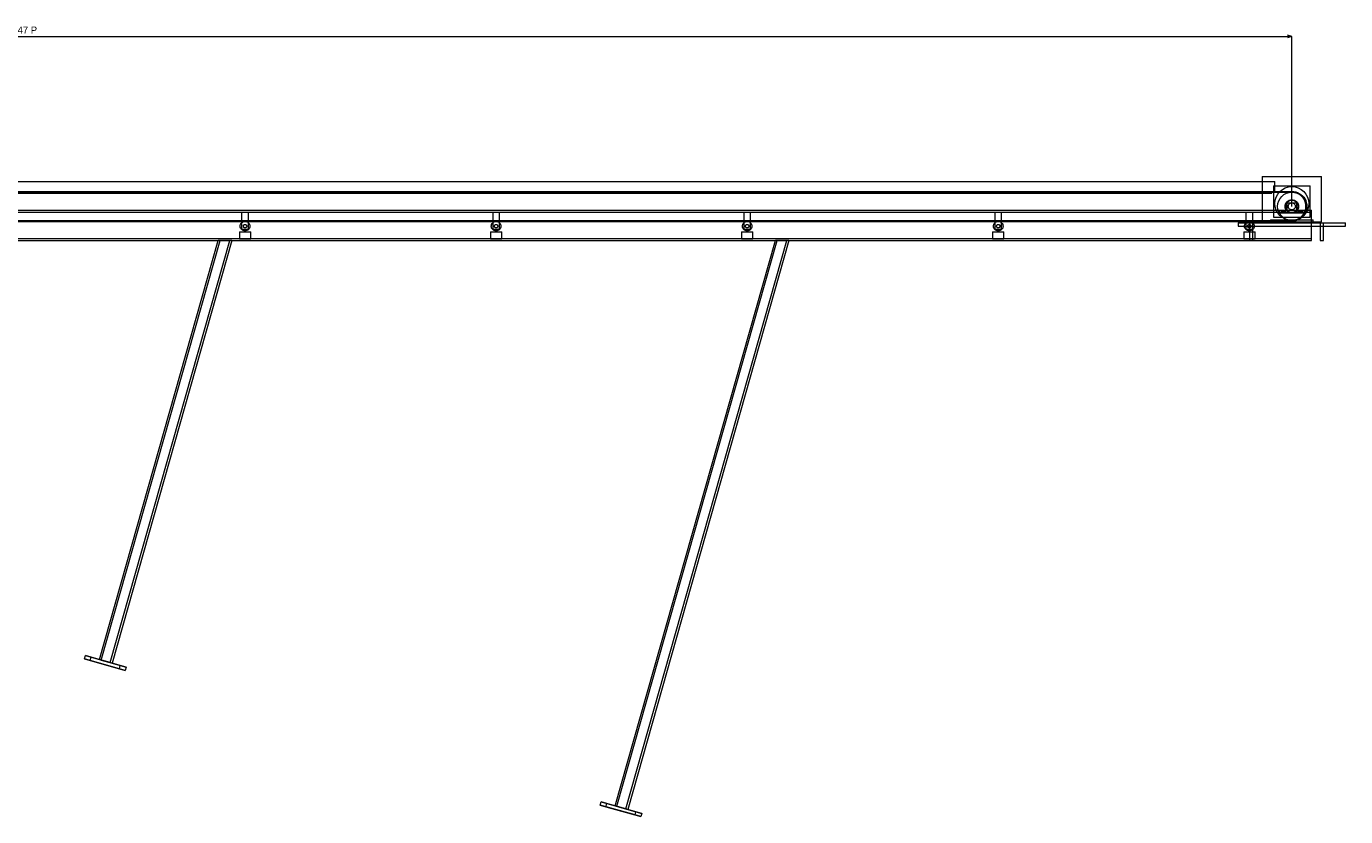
# Model space of a CAD drawing. Header units: millimetres. Extents: x -2233 to 61924, y -68080 to 6847.
# Tile 7 of 256: x 4698 to 9357, y -58155 to -55365. Entities that reach past the tile are written whole.
import ezdxf

# ---------------------------------------------------------------- set-up
doc = ezdxf.new("R2010")
doc.units = ezdxf.units.MM
doc.layers.add('COTAS_P', color=1, linetype='Continuous', lineweight=0)
doc.layers.add('R27_C10_CONJUNTO', color=7, linetype='Continuous', lineweight=0)
doc.dimstyles.new('R19_10', dxfattribs={"dimtxt": 25, "dimasz": 15, "dimexe": 15, "dimexo": 8, "dimgap": 10, "dimtad": 1, "dimtih": 1, "dimtoh": 1, "dimdsep": 46, "dimcen": 0.09, "dimadec": 0, "dimazin": 0, "dimtfac": 1, "dimtdec": 4, "dimtofl": 0, "dimtmove": 0, "dimatfit": 3, "dimfxl": 1, "dimtolj": 1, "dimtzin": 0, "dimarcsym": 0})

# ---------------------------------------------------------------- blocks, each defined once
blk = doc.blocks.new('DIM_R27_65')
at = {"layer": 'COTAS_P'}
for p, q in [((0, -55400), (15, -55395.5)), ((9167.5, -55400), (9152.5, -55395.5)), ((0, -56000), (0, -55400)), ((0, -55400), (9167.5, -55400)), ((0, -55400), (15, -55404.5)), ((9167.5, -55400), (9152.5, -55404.5)), ((9167.5, -56000), (9167.5, -55400))]:
    blk.add_line(p, q, dxfattribs=at)
blk.add_text('9167.47 P', height=25, dxfattribs=at).set_placement((4583.7, -55390))

msp = doc.modelspace()

# ---------------------------------------------------------------- linework, layer by layer
at = {"layer": 'R27_C10_CONJUNTO'}
for p, q in [((9062.47, -55895), (9272.47, -55895)), ((9062.47, -55895), (9062.47, -56055)), ((9272.47, -56055), (9272.47, -55895)), ((0, -55947), (9167.47, -55947)), ((0, -55950), (9167.47, -55950)), ((60, -55912), (9107.47, -55912)), ((60, -55947), (9107.47, -55947)), ((70, -55950), (9097.47, -55950)), ((70, -55953), (9097.47, -55953)), ((9097.47, -55953), (9097.47, -55950)), ((9102.47, -55928), (9232.47, -55928)), ((9102.47, -55928), (9102.47, -56038)), ((9107.47, -55947), (9107.47, -55912)), ((9117.581, -55956.666), (9125.043, -55947.574)), ((9125.043, -55947.574), (9134.135, -55940.112)), ((9134.135, -55940.112), (9144.509, -55934.567)), ((9139.691, -55958.427), (9148.335, -55953.806)), ((9144.509, -55934.567), (9155.764, -55931.153)), ((9148.335, -55953.806), (9157.715, -55950.961)), ((9155.764, -55931.153), (9167.47, -55930)), ((9157.715, -55950.961), (9167.47, -55950)), ((9167.47, -55930), (9179.175, -55931.153)), ((9167.47, -55950), (9167.47, -55947)), ((9167.47, -55947), (9174.388, -55947.453)), ((9167.47, -55950), (9177.224, -55950.961)), ((9173.996, -55950.428), (9167.47, -55950)), ((9173.996, -55950.428), (9174.388, -55947.453)), ((9180.411, -55951.704), (9173.996, -55950.428)), ((9174.388, -55947.453), (9181.187, -55948.806)), ((9177.224, -55950.961), (9186.604, -55953.806)), ((9179.175, -55931.153), (9190.431, -55934.567)), ((9180.411, -55951.704), (9181.187, -55948.806)), ((9186.604, -55953.806), (9180.411, -55951.704)), ((9181.187, -55948.806), (9187.752, -55951.034)), ((9186.604, -55953.806), (9187.752, -55951.034)), ((9186.604, -55953.806), (9195.248, -55958.427)), ((9192.47, -55956.699), (9186.604, -55953.806)), ((9187.752, -55951.034), (9193.97, -55954.101)), ((9190.431, -55934.567), (9200.804, -55940.112)), ((9192.47, -55956.699), (9193.97, -55954.101)), ((9193.97, -55954.101), (9199.734, -55957.952)), ((9200.804, -55940.112), (9209.896, -55947.574)), ((9209.896, -55947.574), (9217.358, -55956.666)), ((9232.47, -56038), (9232.47, -55928)), ((9107.47, -55990), (9108.623, -55978.295)), ((9108.623, -56001.705), (9107.47, -55990)), ((9108.623, -55978.295), (9112.037, -55967.039)), ((9112.037, -56012.961), (9108.623, -56001.705)), ((9112.037, -55967.039), (9117.581, -55956.666)), ((9117.47, -56000), (9118.43, -55990.245)), ((9118.43, -56009.755), (9117.47, -56000)), ((9118.43, -55990.245), (9121.276, -55980.866)), ((9121.276, -55980.866), (9125.896, -55972.221)), ((9125.896, -55972.221), (9132.114, -55964.645)), ((9132.114, -55964.645), (9139.691, -55958.427)), ((9143.47, -56000), (9143.931, -55995.318)), ((9143.931, -56004.682), (9143.47, -56000)), ((9143.931, -55995.318), (9145.297, -55990.816)), ((9145.297, -55990.816), (9147.514, -55986.666)), ((9145.47, -56000), (9145.892, -55995.708)), ((9145.892, -55995.708), (9145.47, -56000)), ((9145.892, -56004.292), (9145.47, -56000)), ((9145.47, -56000), (9145.892, -56004.292)), ((9145.892, -55995.708), (9147.144, -55991.581)), ((9147.144, -55991.581), (9149.177, -55987.777)), ((9147.514, -55986.666), (9150.499, -55983.029)), ((9149.177, -55987.777), (9151.913, -55984.444)), ((9149.47, -55987), (9185.47, -55987)), ((9149.47, -55987), (9149.47, -56013)), ((9150.499, -55983.029), (9154.136, -55980.045)), ((9151.913, -55984.444), (9155.247, -55981.708)), ((9154.136, -55980.045), (9158.285, -55977.827)), ((9154.97, -56000), (9155.21, -55997.561)), ((9155.21, -56002.439), (9154.97, -56000)), ((9155.21, -55997.561), (9155.921, -55995.216)), ((9155.921, -56004.784), (9155.21, -56002.439)), ((9155.247, -55981.708), (9159.051, -55979.675)), ((9155.921, -55995.216), (9157.076, -55993.055)), ((9157.076, -55993.055), (9158.631, -55991.161)), ((9158.285, -55977.827), (9162.787, -55976.461)), ((9158.631, -55991.161), (9160.525, -55989.607)), ((9159.051, -55979.675), (9163.178, -55978.423)), ((9160.525, -55989.607), (9162.686, -55988.452)), ((9162.686, -55988.452), (9165.031, -55987.74)), ((9162.787, -55976.461), (9167.47, -55976)), ((9163.178, -55978.423), (9167.47, -55978)), ((9165.031, -55987.74), (9167.47, -55987.5)), ((9167.47, -55976), (9172.152, -55976.461)), ((9167.47, -55978), (9171.762, -55978.423)), ((9167.47, -55987.5), (9169.908, -55987.74)), ((9169.908, -55987.74), (9172.253, -55988.452)), ((9171.762, -55978.423), (9175.889, -55979.675)), ((9172.152, -55976.461), (9176.654, -55977.827)), ((9172.253, -55988.452), (9174.414, -55989.607)), ((9174.414, -55989.607), (9176.308, -55991.161)), ((9175.889, -55979.675), (9179.692, -55981.708)), ((9176.308, -55991.161), (9177.863, -55993.055)), ((9176.654, -55977.827), (9180.803, -55980.045)), ((9177.863, -55993.055), (9179.018, -55995.216)), ((9179.018, -55995.216), (9179.729, -55997.561)), ((9179.729, -56002.439), (9179.018, -56004.784)), ((9179.692, -55981.708), (9183.026, -55984.444)), ((9179.729, -55997.561), (9179.97, -56000)), ((9179.97, -56000), (9179.729, -56002.439)), ((9180.803, -55980.045), (9184.44, -55983.029)), ((9183.026, -55984.444), (9185.762, -55987.777)), ((9184.44, -55983.029), (9187.425, -55986.666)), ((9185.47, -56013), (9185.47, -55987)), ((9185.762, -55987.777), (9187.795, -55991.581)), ((9187.425, -55986.666), (9189.643, -55990.816)), ((9187.795, -55991.581), (9189.047, -55995.708)), ((9189.047, -55995.708), (9189.47, -56000)), ((9189.47, -56000), (9189.047, -56004.292)), ((9189.643, -55990.816), (9191.009, -55995.318)), ((9191.009, -55995.318), (9191.47, -56000)), ((9191.47, -56000), (9191.009, -56004.682)), ((9197.908, -55960.332), (9192.47, -55956.699)), ((9195.248, -55958.427), (9202.825, -55964.645)), ((9197.908, -55960.332), (9199.734, -55957.952)), ((9202.825, -55964.645), (9197.908, -55960.332)), ((9199.734, -55957.952), (9204.946, -55962.523)), ((9202.825, -55964.645), (9204.946, -55962.523)), ((9202.825, -55964.645), (9209.043, -55972.221)), ((9207.137, -55969.562), (9202.825, -55964.645)), ((9204.946, -55962.523), (9209.517, -55967.736)), ((9207.137, -55969.562), (9209.517, -55967.736)), ((9210.771, -55975), (9207.137, -55969.562)), ((9209.043, -55972.221), (9213.664, -55980.866)), ((9209.517, -55967.736), (9213.369, -55973.5)), ((9210.771, -55975), (9213.369, -55973.5)), ((9213.664, -55980.866), (9210.771, -55975)), ((9213.369, -55973.5), (9216.435, -55979.718)), ((9213.664, -55980.866), (9216.435, -55979.718)), ((9213.664, -55980.866), (9216.509, -55990.245)), ((9215.766, -55987.059), (9213.664, -55980.866)), ((9215.766, -55987.059), (9218.664, -55986.283)), ((9217.042, -55993.474), (9215.766, -55987.059)), ((9216.435, -55979.718), (9218.664, -55986.283)), ((9216.509, -55990.245), (9217.47, -56000)), ((9217.47, -56000), (9216.509, -55990.245)), ((9217.47, -56000), (9216.509, -56009.755)), ((9216.509, -56009.755), (9217.47, -56000)), ((9217.042, -55993.474), (9220.016, -55993.082)), ((9217.47, -56000), (9217.042, -55993.474)), ((9217.042, -56006.526), (9217.47, -56000)), ((9217.358, -55956.666), (9222.902, -55967.039)), ((9217.47, -56000), (9220.47, -56000)), ((9218.664, -55986.283), (9220.016, -55993.082)), ((9220.016, -55993.082), (9220.47, -56000)), ((9220.47, -56000), (9220.016, -56006.918)), ((9222.902, -55967.039), (9226.317, -55978.295)), ((9226.317, -56001.705), (9222.902, -56012.961)), ((9226.317, -55978.295), (9227.47, -55990)), ((9227.47, -55990), (9226.317, -56001.705)), ((-70, -56014), (9237.47, -56014)), ((-70, -56020), (9237.47, -56020)), ((5458.482, -56020), (5482.482, -56020)), ((5458.482, -56020), (5458.482, -56080)), ((5482.482, -56080), (5482.482, -56020)), ((6345.229, -56020), (6369.229, -56020)), ((6345.229, -56020), (6345.229, -56080)), ((6369.229, -56080), (6369.229, -56020)), ((7231.976, -56020), (7255.976, -56020)), ((7231.976, -56020), (7231.976, -56080)), ((7255.976, -56080), (7255.976, -56020)), ((8118.723, -56020), (8142.723, -56020)), ((8118.723, -56020), (8118.723, -56080)), ((8142.723, -56080), (8142.723, -56020)), ((9005.47, -56020), (9029.47, -56020)), ((9005.47, -56020), (9005.47, -56080)), ((9029.47, -56080), (9029.47, -56020)), ((9092.47, -56048), (9242.47, -56048)), ((9092.47, -56048), (9092.47, -56058)), ((9102.47, -56038), (9232.47, -56038)), ((9117.581, -56023.334), (9112.037, -56012.961)), ((9125.043, -56032.426), (9117.581, -56023.334)), ((9121.276, -56019.134), (9118.43, -56009.755)), ((9125.896, -56027.779), (9121.276, -56019.134)), ((9122.47, -56013), (9212.47, -56013)), ((9122.47, -56013), (9122.47, -56023)), ((9122.47, -56023), (9212.47, -56023)), ((9134.135, -56039.888), (9125.043, -56032.426)), ((9132.114, -56035.355), (9125.896, -56027.779)), ((9130.47, -56013.077), (9130.47, -56013)), ((9130.47, -56013), (9144.47, -56013)), ((9130.47, -56013.304), (9130.47, -56013.077)), ((9130.47, -56013.077), (9144.47, -56013.077)), ((9130.47, -56013.674), (9130.47, -56013.304)), ((9130.47, -56013.304), (9144.47, -56013.304)), ((9130.47, -56014.172), (9130.47, -56013.674)), ((9130.47, -56013.674), (9144.47, -56013.674)), ((9130.47, -56014.778), (9130.47, -56014.172)), ((9130.47, -56014.172), (9144.47, -56014.172)), ((9130.47, -56015.469), (9130.47, -56014.778)), ((9130.47, -56014.778), (9144.47, -56014.778)), ((9130.47, -56016.22), (9130.47, -56015.469)), ((9130.47, -56015.469), (9144.47, -56015.469)), ((9130.47, -56017), (9130.47, -56016.22)), ((9130.47, -56016.22), (9144.47, -56016.22)), ((9130.47, -56017.78), (9130.47, -56017)), ((9144.47, -56017), (9130.47, -56017)), ((9130.47, -56017.78), (9130.47, -56018.531)), ((9130.47, -56017.78), (9144.47, -56017.78)), ((9130.47, -56018.531), (9130.47, -56019.222)), ((9130.47, -56018.531), (9144.47, -56018.531)), ((9130.47, -56019.222), (9130.47, -56019.828)), ((9130.47, -56019.222), (9144.47, -56019.222)), ((9130.47, -56019.828), (9130.47, -56020.326)), ((9130.47, -56019.828), (9144.47, -56019.828)), ((9130.47, -56020.326), (9130.47, -56020.696)), ((9130.47, -56020.326), (9144.47, -56020.326)), ((9130.47, -56020.696), (9130.47, -56020.923)), ((9130.47, -56020.696), (9144.47, -56020.696)), ((9130.47, -56020.923), (9130.47, -56021)), ((9130.47, -56020.923), (9144.47, -56020.923)), ((9130.47, -56021), (9144.47, -56021)), ((9139.691, -56041.573), (9132.114, -56035.355)), ((9144.509, -56045.433), (9134.135, -56039.888)), ((9148.335, -56046.194), (9139.691, -56041.573)), ((9145.297, -56009.184), (9143.931, -56004.682)), ((9144.47, -56013.077), (9144.47, -56013)), ((9144.47, -56013.304), (9144.47, -56013.077)), ((9144.47, -56013.674), (9144.47, -56013.304)), ((9144.47, -56014.172), (9144.47, -56013.674)), ((9144.47, -56014.778), (9144.47, -56014.172)), ((9144.47, -56015.469), (9144.47, -56014.778)), ((9144.47, -56016.22), (9144.47, -56015.469)), ((9144.47, -56017), (9144.47, -56016.22)), ((9144.47, -56017), (9144.47, -56017.78)), ((9144.47, -56017.78), (9144.47, -56018.531)), ((9144.47, -56018.531), (9144.47, -56019.222)), ((9144.47, -56019.222), (9144.47, -56019.828)), ((9144.47, -56019.828), (9144.47, -56020.326)), ((9144.47, -56020.326), (9144.47, -56020.696)), ((9144.47, -56020.696), (9144.47, -56020.923)), ((9144.47, -56020.923), (9144.47, -56021)), ((9155.764, -56048.847), (9144.509, -56045.433)), ((9147.514, -56013.334), (9145.297, -56009.184)), ((9147.144, -56008.419), (9145.892, -56004.292)), ((9149.177, -56012.223), (9147.144, -56008.419)), ((9150.499, -56016.971), (9147.514, -56013.334)), ((9157.715, -56049.039), (9148.335, -56046.194)), ((9151.913, -56015.556), (9149.177, -56012.223)), ((9149.47, -56013), (9185.47, -56013)), ((9154.136, -56019.955), (9150.499, -56016.971)), ((9155.247, -56018.292), (9151.913, -56015.556)), ((9158.285, -56022.173), (9154.136, -56019.955)), ((9159.051, -56020.325), (9155.247, -56018.292)), ((9167.47, -56050), (9155.764, -56048.847)), ((9157.076, -56006.945), (9155.921, -56004.784)), ((9158.631, -56008.839), (9157.076, -56006.945)), ((9167.47, -56050), (9157.715, -56049.039)), ((9162.787, -56023.539), (9158.285, -56022.173)), ((9160.525, -56010.393), (9158.631, -56008.839)), ((9163.178, -56021.577), (9159.051, -56020.325)), ((9162.686, -56011.548), (9160.525, -56010.393)), ((9165.031, -56012.26), (9162.686, -56011.548)), ((9167.47, -56024), (9162.787, -56023.539)), ((9167.47, -56022), (9163.178, -56021.577)), ((9167.47, -56012.5), (9165.031, -56012.26)), ((9169.908, -56012.26), (9167.47, -56012.5)), ((9171.762, -56021.577), (9167.47, -56022)), ((9172.152, -56023.539), (9167.47, -56024)), ((9179.175, -56048.847), (9167.47, -56050)), ((9177.224, -56049.039), (9167.47, -56050)), ((9172.253, -56011.548), (9169.908, -56012.26)), ((9175.889, -56020.325), (9171.762, -56021.577)), ((9176.654, -56022.173), (9172.152, -56023.539)), ((9174.414, -56010.393), (9172.253, -56011.548)), ((9173.996, -56049.572), (9180.411, -56048.296)), ((9176.308, -56008.839), (9174.414, -56010.393)), ((9179.692, -56018.292), (9175.889, -56020.325)), ((9177.863, -56006.945), (9176.308, -56008.839)), ((9180.803, -56019.955), (9176.654, -56022.173)), ((9186.604, -56046.194), (9177.224, -56049.039)), ((9179.018, -56004.784), (9177.863, -56006.945)), ((9190.431, -56045.433), (9179.175, -56048.847)), ((9183.026, -56015.556), (9179.692, -56018.292)), ((9180.411, -56048.296), (9186.604, -56046.194)), ((9180.411, -56048.296), (9181.187, -56051.194)), ((9184.44, -56016.971), (9180.803, -56019.955)), ((9187.752, -56048.966), (9181.187, -56051.194)), ((9185.762, -56012.223), (9183.026, -56015.556)), ((9187.425, -56013.334), (9184.44, -56016.971)), ((9187.795, -56008.419), (9185.762, -56012.223)), ((9195.248, -56041.573), (9186.604, -56046.194)), ((9186.604, -56046.194), (9192.47, -56043.301)), ((9186.604, -56046.194), (9187.752, -56048.966)), ((9189.643, -56009.184), (9187.425, -56013.334)), ((9193.97, -56045.899), (9187.752, -56048.966)), ((9189.047, -56004.292), (9187.795, -56008.419)), ((9191.009, -56004.682), (9189.643, -56009.184)), ((9200.804, -56039.888), (9190.431, -56045.433)), ((9190.47, -56013.077), (9190.47, -56013)), ((9190.47, -56013), (9204.47, -56013)), ((9190.47, -56013.304), (9190.47, -56013.077)), ((9190.47, -56013.077), (9204.47, -56013.077)), ((9190.47, -56013.674), (9190.47, -56013.304)), ((9190.47, -56013.304), (9204.47, -56013.304)), ((9190.47, -56014.172), (9190.47, -56013.674)), ((9190.47, -56013.674), (9204.47, -56013.674)), ((9190.47, -56014.778), (9190.47, -56014.172)), ((9190.47, -56014.172), (9204.47, -56014.172)), ((9190.47, -56015.469), (9190.47, -56014.778)), ((9190.47, -56014.778), (9204.47, -56014.778)), ((9190.47, -56016.22), (9190.47, -56015.469)), ((9190.47, -56015.469), (9204.47, -56015.469)), ((9190.47, -56017), (9190.47, -56016.22)), ((9190.47, -56016.22), (9204.47, -56016.22)), ((9190.47, -56017.78), (9190.47, -56017)), ((9204.47, -56017), (9190.47, -56017)), ((9190.47, -56017.78), (9190.47, -56018.531)), ((9190.47, -56017.78), (9204.47, -56017.78)), ((9190.47, -56018.531), (9190.47, -56019.222)), ((9190.47, -56018.531), (9204.47, -56018.531)), ((9190.47, -56019.222), (9190.47, -56019.828)), ((9190.47, -56019.222), (9204.47, -56019.222)), ((9190.47, -56019.828), (9190.47, -56020.326)), ((9190.47, -56019.828), (9204.47, -56019.828)), ((9190.47, -56020.326), (9190.47, -56020.696)), ((9190.47, -56020.326), (9204.47, -56020.326)), ((9190.47, -56020.696), (9190.47, -56020.923)), ((9190.47, -56020.696), (9204.47, -56020.696)), ((9190.47, -56020.923), (9190.47, -56021)), ((9190.47, -56020.923), (9204.47, -56020.923)), ((9190.47, -56021), (9204.47, -56021)), ((9192.47, -56043.301), (9197.908, -56039.668)), ((9192.47, -56043.301), (9193.97, -56045.899)), ((9199.734, -56042.048), (9193.97, -56045.899)), ((9202.825, -56035.355), (9195.248, -56041.573)), ((9197.908, -56039.668), (9202.825, -56035.355)), ((9197.908, -56039.668), (9199.734, -56042.048)), ((9204.946, -56037.477), (9199.734, -56042.048)), ((9209.896, -56032.426), (9200.804, -56039.888)), ((9209.043, -56027.779), (9202.825, -56035.355)), ((9202.825, -56035.355), (9207.137, -56030.438)), ((9202.825, -56035.355), (9204.946, -56037.477)), ((9204.47, -56013.077), (9204.47, -56013)), ((9204.47, -56013.304), (9204.47, -56013.077)), ((9204.47, -56013.674), (9204.47, -56013.304)), ((9204.47, -56014.172), (9204.47, -56013.674)), ((9204.47, -56014.778), (9204.47, -56014.172)), ((9204.47, -56015.469), (9204.47, -56014.778)), ((9204.47, -56016.22), (9204.47, -56015.469)), ((9204.47, -56017), (9204.47, -56016.22)), ((9204.47, -56017), (9204.47, -56017.78)), ((9204.47, -56017.78), (9204.47, -56018.531)), ((9204.47, -56018.531), (9204.47, -56019.222)), ((9204.47, -56019.222), (9204.47, -56019.828)), ((9204.47, -56019.828), (9204.47, -56020.326)), ((9204.47, -56020.326), (9204.47, -56020.696)), ((9204.47, -56020.696), (9204.47, -56020.923)), ((9204.47, -56020.923), (9204.47, -56021)), ((9209.517, -56032.264), (9204.946, -56037.477)), ((9207.137, -56030.438), (9210.771, -56025)), ((9207.137, -56030.438), (9209.517, -56032.264)), ((9213.664, -56019.134), (9209.043, -56027.779)), ((9213.369, -56026.5), (9209.517, -56032.264)), ((9217.358, -56023.334), (9209.896, -56032.426)), ((9210.771, -56025), (9213.664, -56019.134)), ((9210.771, -56025), (9213.369, -56026.5)), ((9212.47, -56023), (9212.47, -56013)), ((9216.435, -56020.282), (9213.369, -56026.5)), ((9216.509, -56009.755), (9213.664, -56019.134)), ((9213.664, -56019.134), (9215.766, -56012.941)), ((9213.664, -56019.134), (9216.435, -56020.282)), ((9215.766, -56012.941), (9217.042, -56006.526)), ((9215.766, -56012.941), (9218.664, -56013.717)), ((9218.664, -56013.717), (9216.435, -56020.282)), ((9217.042, -56006.526), (9220.016, -56006.918)), ((9222.902, -56012.961), (9217.358, -56023.334)), ((9220.016, -56006.918), (9218.664, -56013.717)), ((9237.47, -56120), (9237.47, -56014)), ((9237.47, -56020), (9237.47, -56014)), ((9242.47, -56058), (9242.47, -56048)), ((0, -56050), (9167.47, -56050)), ((0, -56053), (9167.47, -56053)), ((5450.482, -56090), (5490.482, -56090)), ((5450.482, -56090), (5450.482, -56115)), ((5453.482, -56070), (5453.808, -56066.683)), ((5453.808, -56073.317), (5453.482, -56070)), ((5453.808, -56066.683), (5454.776, -56063.494)), ((5454.776, -56076.506), (5453.808, -56073.317)), ((5454.776, -56063.494), (5456.347, -56060.555)), ((5456.347, -56079.445), (5454.776, -56076.506)), ((5456.347, -56060.555), (5458.461, -56057.979)), ((5458.461, -56082.021), (5456.347, -56079.445)), ((5458.461, -56057.979), (5461.037, -56055.865)), ((5461.037, -56084.135), (5458.461, -56082.021)), ((5458.482, -56080), (5482.482, -56080)), ((5461.037, -56055.865), (5463.976, -56054.294)), ((5463.976, -56085.706), (5461.037, -56084.135)), ((5463.976, -56054.294), (5467.165, -56053.327)), ((5467.165, -56086.673), (5463.976, -56085.706)), ((5464.482, -56070), (5464.597, -56068.829)), ((5464.597, -56071.171), (5464.482, -56070)), ((5464.597, -56068.829), (5464.939, -56067.704)), ((5464.939, -56072.296), (5464.597, -56071.171)), ((5464.939, -56067.704), (5465.493, -56066.667)), ((5465.493, -56073.333), (5464.939, -56072.296)), ((5465.493, -56066.667), (5466.239, -56065.757)), ((5466.239, -56074.243), (5465.493, -56073.333)), ((5466.239, -56065.757), (5467.148, -56065.011)), ((5467.148, -56074.989), (5466.239, -56074.243)), ((5467.148, -56065.011), (5468.186, -56064.457)), ((5468.186, -56075.543), (5467.148, -56074.989)), ((5467.165, -56053.327), (5470.482, -56053)), ((5470.482, -56087), (5467.165, -56086.673)), ((5468.186, -56064.457), (5469.311, -56064.115)), ((5469.311, -56075.885), (5468.186, -56075.543)), ((5469.311, -56064.115), (5470.482, -56064)), ((5470.482, -56076), (5469.311, -56075.885)), ((5470.482, -56053), (5473.798, -56053.327)), ((5470.482, -56064), (5471.652, -56064.115)), ((5471.652, -56075.885), (5470.482, -56076)), ((5473.798, -56086.673), (5470.482, -56087)), ((5471.652, -56064.115), (5472.778, -56064.457)), ((5472.778, -56075.543), (5471.652, -56075.885)), ((5472.778, -56064.457), (5473.815, -56065.011)), ((5473.815, -56074.989), (5472.778, -56075.543)), ((5473.798, -56053.327), (5476.987, -56054.294)), ((5476.987, -56085.706), (5473.798, -56086.673)), ((5473.815, -56065.011), (5474.724, -56065.757)), ((5474.724, -56074.243), (5473.815, -56074.989)), ((5474.724, -56065.757), (5475.471, -56066.667)), ((5475.471, -56073.333), (5474.724, -56074.243)), ((5475.471, -56066.667), (5476.025, -56067.704)), ((5476.025, -56072.296), (5475.471, -56073.333)), ((5476.025, -56067.704), (5476.367, -56068.829)), ((5476.367, -56071.171), (5476.025, -56072.296)), ((5476.367, -56068.829), (5476.482, -56070)), ((5476.482, -56070), (5476.367, -56071.171)), ((5476.987, -56054.294), (5479.926, -56055.865)), ((5479.926, -56084.135), (5476.987, -56085.706)), ((5479.926, -56055.865), (5482.503, -56057.979)), ((5482.503, -56082.021), (5479.926, -56084.135)), ((5482.503, -56057.979), (5484.617, -56060.555)), ((5484.617, -56079.445), (5482.503, -56082.021)), ((5484.617, -56060.555), (5486.188, -56063.494)), ((5486.188, -56076.506), (5484.617, -56079.445)), ((5486.188, -56063.494), (5487.155, -56066.683)), ((5487.155, -56073.317), (5486.188, -56076.506)), ((5487.155, -56066.683), (5487.482, -56070)), ((5487.482, -56070), (5487.155, -56073.317)), ((5490.482, -56115), (5490.482, -56090)), ((6337.229, -56090), (6377.229, -56090)), ((6337.229, -56090), (6337.229, -56115)), ((6340.229, -56070), (6340.555, -56066.683)), ((6340.555, -56073.317), (6340.229, -56070)), ((6340.555, -56066.683), (6341.523, -56063.494)), ((6341.523, -56076.506), (6340.555, -56073.317)), ((6341.523, -56063.494), (6343.094, -56060.555)), ((6343.094, -56079.445), (6341.523, -56076.506)), ((6343.094, -56060.555), (6345.208, -56057.979)), ((6345.208, -56082.021), (6343.094, -56079.445)), ((6345.208, -56057.979), (6347.784, -56055.865)), ((6347.784, -56084.135), (6345.208, -56082.021)), ((6345.229, -56080), (6369.229, -56080)), ((6347.784, -56055.865), (6350.723, -56054.294)), ((6350.723, -56085.706), (6347.784, -56084.135)), ((6350.723, -56054.294), (6353.912, -56053.327)), ((6353.912, -56086.673), (6350.723, -56085.706)), ((6351.229, -56070), (6351.344, -56068.829)), ((6351.344, -56071.171), (6351.229, -56070)), ((6351.344, -56068.829), (6351.685, -56067.704)), ((6351.685, -56072.296), (6351.344, -56071.171)), ((6351.685, -56067.704), (6352.24, -56066.667)), ((6352.24, -56073.333), (6351.685, -56072.296)), ((6352.24, -56066.667), (6352.986, -56065.757)), ((6352.986, -56074.243), (6352.24, -56073.333)), ((6352.986, -56065.757), (6353.895, -56065.011)), ((6353.895, -56074.989), (6352.986, -56074.243)), ((6353.895, -56065.011), (6354.933, -56064.457)), ((6354.933, -56075.543), (6353.895, -56074.989)), ((6353.912, -56053.327), (6357.229, -56053)), ((6357.229, -56087), (6353.912, -56086.673)), ((6354.933, -56064.457), (6356.058, -56064.115)), ((6356.058, -56075.885), (6354.933, -56075.543)), ((6356.058, -56064.115), (6357.229, -56064)), ((6357.229, -56076), (6356.058, -56075.885)), ((6357.229, -56053), (6360.545, -56053.327)), ((6357.229, -56064), (6358.399, -56064.115)), ((6358.399, -56075.885), (6357.229, -56076)), ((6360.545, -56086.673), (6357.229, -56087)), ((6358.399, -56064.115), (6359.525, -56064.457)), ((6359.525, -56075.543), (6358.399, -56075.885)), ((6359.525, -56064.457), (6360.562, -56065.011)), ((6360.562, -56074.989), (6359.525, -56075.543)), ((6360.545, -56053.327), (6363.734, -56054.294)), ((6363.734, -56085.706), (6360.545, -56086.673)), ((6360.562, -56065.011), (6361.471, -56065.757)), ((6361.471, -56074.243), (6360.562, -56074.989)), ((6361.471, -56065.757), (6362.218, -56066.667)), ((6362.218, -56073.333), (6361.471, -56074.243)), ((6362.218, -56066.667), (6362.772, -56067.704)), ((6362.772, -56072.296), (6362.218, -56073.333)), ((6362.772, -56067.704), (6363.113, -56068.829)), ((6363.113, -56071.171), (6362.772, -56072.296)), ((6363.113, -56068.829), (6363.229, -56070)), ((6363.229, -56070), (6363.113, -56071.171)), ((6363.734, -56054.294), (6366.673, -56055.865)), ((6366.673, -56084.135), (6363.734, -56085.706)), ((6366.673, -56055.865), (6369.25, -56057.979)), ((6369.25, -56082.021), (6366.673, -56084.135)), ((6369.25, -56057.979), (6371.364, -56060.555)), ((6371.364, -56079.445), (6369.25, -56082.021)), ((6371.364, -56060.555), (6372.935, -56063.494)), ((6372.935, -56076.506), (6371.364, -56079.445)), ((6372.935, -56063.494), (6373.902, -56066.683)), ((6373.902, -56073.317), (6372.935, -56076.506)), ((6373.902, -56066.683), (6374.229, -56070)), ((6374.229, -56070), (6373.902, -56073.317)), ((6377.229, -56115), (6377.229, -56090)), ((7223.976, -56090), (7263.976, -56090)), ((7223.976, -56090), (7223.976, -56115)), ((7226.976, -56070), (7227.302, -56066.683)), ((7227.302, -56073.317), (7226.976, -56070)), ((7227.302, -56066.683), (7228.27, -56063.494)), ((7228.27, -56076.506), (7227.302, -56073.317)), ((7228.27, -56063.494), (7229.841, -56060.555)), ((7229.841, -56079.445), (7228.27, -56076.506)), ((7229.841, -56060.555), (7231.955, -56057.979)), ((7231.955, -56082.021), (7229.841, -56079.445)), ((7231.955, -56057.979), (7234.531, -56055.865)), ((7234.531, -56084.135), (7231.955, -56082.021)), ((7231.976, -56080), (7255.976, -56080)), ((7234.531, -56055.865), (7237.47, -56054.294)), ((7237.47, -56085.706), (7234.531, -56084.135)), ((7237.47, -56054.294), (7240.659, -56053.327)), ((7240.659, -56086.673), (7237.47, -56085.706)), ((7237.976, -56070), (7238.091, -56068.829)), ((7238.091, -56071.171), (7237.976, -56070)), ((7238.091, -56068.829), (7238.432, -56067.704)), ((7238.432, -56072.296), (7238.091, -56071.171)), ((7238.432, -56067.704), (7238.987, -56066.667)), ((7238.987, -56073.333), (7238.432, -56072.296)), ((7238.987, -56066.667), (7239.733, -56065.757)), ((7239.733, -56074.243), (7238.987, -56073.333)), ((7239.733, -56065.757), (7240.642, -56065.011)), ((7240.642, -56074.989), (7239.733, -56074.243)), ((7240.642, -56065.011), (7241.68, -56064.457)), ((7241.68, -56075.543), (7240.642, -56074.989)), ((7240.659, -56053.327), (7243.976, -56053)), ((7243.976, -56087), (7240.659, -56086.673)), ((7241.68, -56064.457), (7242.805, -56064.115)), ((7242.805, -56075.885), (7241.68, -56075.543)), ((7242.805, -56064.115), (7243.976, -56064)), ((7243.976, -56076), (7242.805, -56075.885)), ((7243.976, -56053), (7247.292, -56053.327)), ((7243.976, -56064), (7245.146, -56064.115)), ((7245.146, -56075.885), (7243.976, -56076)), ((7247.292, -56086.673), (7243.976, -56087)), ((7245.146, -56064.115), (7246.272, -56064.457)), ((7246.272, -56075.543), (7245.146, -56075.885)), ((7246.272, -56064.457), (7247.309, -56065.011)), ((7247.309, -56074.989), (7246.272, -56075.543)), ((7247.292, -56053.327), (7250.481, -56054.294)), ((7250.481, -56085.706), (7247.292, -56086.673)), ((7247.309, -56065.011), (7248.218, -56065.757)), ((7248.218, -56074.243), (7247.309, -56074.989)), ((7248.218, -56065.757), (7248.965, -56066.667)), ((7248.965, -56073.333), (7248.218, -56074.243)), ((7248.965, -56066.667), (7249.519, -56067.704)), ((7249.519, -56072.296), (7248.965, -56073.333)), ((7249.519, -56067.704), (7249.86, -56068.829)), ((7249.86, -56071.171), (7249.519, -56072.296)), ((7249.86, -56068.829), (7249.976, -56070)), ((7249.976, -56070), (7249.86, -56071.171)), ((7250.481, -56054.294), (7253.42, -56055.865)), ((7253.42, -56084.135), (7250.481, -56085.706)), ((7253.42, -56055.865), (7255.997, -56057.979)), ((7255.997, -56082.021), (7253.42, -56084.135)), ((7255.997, -56057.979), (7258.111, -56060.555)), ((7258.111, -56079.445), (7255.997, -56082.021)), ((7258.111, -56060.555), (7259.682, -56063.494)), ((7259.682, -56076.506), (7258.111, -56079.445)), ((7259.682, -56063.494), (7260.649, -56066.683)), ((7260.649, -56073.317), (7259.682, -56076.506)), ((7260.649, -56066.683), (7260.976, -56070)), ((7260.976, -56070), (7260.649, -56073.317)), ((7263.976, -56115), (7263.976, -56090)), ((8110.723, -56090), (8150.723, -56090)), ((8110.723, -56090), (8110.723, -56115)), ((8113.723, -56070), (8114.049, -56066.683)), ((8114.049, -56073.317), (8113.723, -56070)), ((8114.049, -56066.683), (8115.017, -56063.494)), ((8115.017, -56076.506), (8114.049, -56073.317)), ((8115.017, -56063.494), (8116.588, -56060.555)), ((8116.588, -56079.445), (8115.017, -56076.506)), ((8116.588, -56060.555), (8118.702, -56057.979)), ((8118.702, -56082.021), (8116.588, -56079.445)), ((8118.702, -56057.979), (8121.278, -56055.865)), ((8121.278, -56084.135), (8118.702, -56082.021)), ((8118.723, -56080), (8142.723, -56080)), ((8121.278, -56055.865), (8124.217, -56054.294)), ((8124.217, -56085.706), (8121.278, -56084.135)), ((8124.217, -56054.294), (8127.406, -56053.327)), ((8127.406, -56086.673), (8124.217, -56085.706)), ((8124.723, -56070), (8124.838, -56068.829)), ((8124.838, -56071.171), (8124.723, -56070)), ((8124.838, -56068.829), (8125.179, -56067.704)), ((8125.179, -56072.296), (8124.838, -56071.171)), ((8125.179, -56067.704), (8125.734, -56066.667)), ((8125.734, -56073.333), (8125.179, -56072.296)), ((8125.734, -56066.667), (8126.48, -56065.757)), ((8126.48, -56074.243), (8125.734, -56073.333)), ((8126.48, -56065.757), (8127.389, -56065.011)), ((8127.389, -56074.989), (8126.48, -56074.243)), ((8127.389, -56065.011), (8128.427, -56064.457)), ((8128.427, -56075.543), (8127.389, -56074.989)), ((8127.406, -56053.327), (8130.723, -56053)), ((8130.723, -56087), (8127.406, -56086.673)), ((8128.427, -56064.457), (8129.552, -56064.115)), ((8129.552, -56075.885), (8128.427, -56075.543)), ((8129.552, -56064.115), (8130.723, -56064)), ((8130.723, -56076), (8129.552, -56075.885)), ((8130.723, -56053), (8134.039, -56053.327)), ((8130.723, -56064), (8131.893, -56064.115)), ((8131.893, -56075.885), (8130.723, -56076)), ((8134.039, -56086.673), (8130.723, -56087)), ((8131.893, -56064.115), (8133.019, -56064.457)), ((8133.019, -56075.543), (8131.893, -56075.885)), ((8133.019, -56064.457), (8134.056, -56065.011)), ((8134.056, -56074.989), (8133.019, -56075.543)), ((8134.039, -56053.327), (8137.228, -56054.294)), ((8137.228, -56085.706), (8134.039, -56086.673)), ((8134.056, -56065.011), (8134.965, -56065.757)), ((8134.965, -56074.243), (8134.056, -56074.989)), ((8134.965, -56065.757), (8135.712, -56066.667)), ((8135.712, -56073.333), (8134.965, -56074.243)), ((8135.712, -56066.667), (8136.266, -56067.704)), ((8136.266, -56072.296), (8135.712, -56073.333)), ((8136.266, -56067.704), (8136.607, -56068.829)), ((8136.607, -56071.171), (8136.266, -56072.296)), ((8136.607, -56068.829), (8136.723, -56070)), ((8136.723, -56070), (8136.607, -56071.171)), ((8137.228, -56054.294), (8140.167, -56055.865)), ((8140.167, -56084.135), (8137.228, -56085.706)), ((8140.167, -56055.865), (8142.744, -56057.979)), ((8142.744, -56082.021), (8140.167, -56084.135)), ((8142.744, -56057.979), (8144.858, -56060.555)), ((8144.858, -56079.445), (8142.744, -56082.021)), ((8144.858, -56060.555), (8146.429, -56063.494)), ((8146.429, -56076.506), (8144.858, -56079.445)), ((8146.429, -56063.494), (8147.396, -56066.683)), ((8147.396, -56073.317), (8146.429, -56076.506)), ((8147.396, -56066.683), (8147.723, -56070)), ((8147.723, -56070), (8147.396, -56073.317)), ((8150.723, -56115), (8150.723, -56090)), ((8977.47, -56058), (9357.47, -56058)), ((8977.47, -56058), (8977.47, -56070)), ((8977.47, -56070), (9357.47, -56070)), ((8997.47, -56090), (9037.47, -56090)), ((8997.47, -56090), (8997.47, -56115)), ((9000.47, -56070), (9000.796, -56066.683)), ((9000.796, -56073.317), (9000.47, -56070)), ((9000.796, -56066.683), (9001.764, -56063.494)), ((9001.764, -56076.506), (9000.796, -56073.317)), ((9001.764, -56063.494), (9003.335, -56060.555)), ((9003.335, -56079.445), (9001.764, -56076.506)), ((9003.335, -56060.555), (9005.449, -56057.979)), ((9005.449, -56082.021), (9003.335, -56079.445)), ((9005.449, -56057.979), (9008.025, -56055.865)), ((9008.025, -56084.135), (9005.449, -56082.021)), ((9005.47, -56080), (9029.47, -56080)), ((9008.025, -56055.865), (9010.964, -56054.294)), ((9010.964, -56085.706), (9008.025, -56084.135)), ((9010.964, -56054.294), (9014.153, -56053.327)), ((9014.153, -56086.673), (9010.964, -56085.706)), ((9011.47, -56070), (9011.585, -56068.829)), ((9011.585, -56071.171), (9011.47, -56070)), ((9011.585, -56068.829), (9011.926, -56067.704)), ((9011.926, -56072.296), (9011.585, -56071.171)), ((9011.926, -56067.704), (9012.481, -56066.667)), ((9012.481, -56073.333), (9011.926, -56072.296)), ((9012.481, -56066.667), (9013.227, -56065.757)), ((9013.227, -56074.243), (9012.481, -56073.333)), ((9013.227, -56065.757), (9014.136, -56065.011)), ((9014.136, -56074.989), (9013.227, -56074.243)), ((9014.136, -56065.011), (9015.174, -56064.457)), ((9015.174, -56075.543), (9014.136, -56074.989)), ((9014.153, -56053.327), (9017.47, -56053)), ((9017.47, -56087), (9014.153, -56086.673)), ((9015.174, -56064.457), (9016.299, -56064.115)), ((9016.299, -56075.885), (9015.174, -56075.543)), ((9016.299, -56064.115), (9017.47, -56064)), ((9017.47, -56076), (9016.299, -56075.885)), ((9017.47, -56053), (9020.786, -56053.327)), ((9017.47, -56058), (9029.47, -56058)), ((9017.47, -56058), (9017.47, -56120)), ((9017.47, -56064), (9018.64, -56064.115)), ((9018.64, -56075.885), (9017.47, -56076)), ((9020.786, -56086.673), (9017.47, -56087)), ((9018.64, -56064.115), (9019.766, -56064.457)), ((9019.766, -56075.543), (9018.64, -56075.885)), ((9019.766, -56064.457), (9020.803, -56065.011)), ((9020.803, -56074.989), (9019.766, -56075.543)), ((9020.786, -56053.327), (9023.975, -56054.294)), ((9023.975, -56085.706), (9020.786, -56086.673)), ((9020.803, -56065.011), (9021.712, -56065.757)), ((9021.712, -56074.243), (9020.803, -56074.989)), ((9021.712, -56065.757), (9022.458, -56066.667)), ((9022.458, -56073.333), (9021.712, -56074.243)), ((9022.458, -56066.667), (9023.013, -56067.704)), ((9023.013, -56072.296), (9022.458, -56073.333)), ((9023.013, -56067.704), (9023.354, -56068.829)), ((9023.354, -56071.171), (9023.013, -56072.296)), ((9023.354, -56068.829), (9023.47, -56070)), ((9023.47, -56070), (9023.354, -56071.171)), ((9023.975, -56054.294), (9026.914, -56055.865)), ((9026.914, -56084.135), (9023.975, -56085.706)), ((9026.914, -56055.865), (9029.49, -56057.979)), ((9029.49, -56082.021), (9026.914, -56084.135)), ((9029.47, -56120), (9029.47, -56058)), ((9029.49, -56057.979), (9031.605, -56060.555)), ((9031.605, -56079.445), (9029.49, -56082.021)), ((9031.605, -56060.555), (9033.176, -56063.494)), ((9033.176, -56076.506), (9031.605, -56079.445)), ((9033.176, -56063.494), (9034.143, -56066.683)), ((9034.143, -56073.317), (9033.176, -56076.506)), ((9034.143, -56066.683), (9034.47, -56070)), ((9034.47, -56070), (9034.143, -56073.317)), ((9037.47, -56115), (9037.47, -56090)), ((9062.47, -56055), (9272.47, -56055)), ((9092.47, -56058), (9242.47, -56058)), ((9167.47, -56050), (9173.996, -56049.572)), ((9167.47, -56053), (9167.47, -56050)), ((9174.388, -56052.547), (9167.47, -56053)), ((9173.996, -56049.572), (9174.388, -56052.547)), ((9181.187, -56051.194), (9174.388, -56052.547)), ((9267.47, -56058), (9279.47, -56058)), ((9267.47, -56058), (9267.47, -56120)), ((9279.47, -56120), (9279.47, -56058)), ((9357.47, -56070), (9357.47, -56058)), ((-70, -56114), (9237.47, -56114)), ((-70, -56120), (9237.47, -56120)), ((4956.49, -57600.306), (5376.077, -56120)), ((4962.817, -57602.099), (5382.912, -56120)), ((4994.45, -57611.066), (5417.088, -56120)), ((5423.923, -56120), (5000.777, -57612.859)), ((5382.912, -56120), (5376.077, -56120)), ((5376.077, -56120), (5417.088, -56120)), ((5423.923, -56120), (5382.912, -56120)), ((5417.088, -56120), (5423.923, -56120)), ((5450.482, -56115), (5490.482, -56115)), ((6337.229, -56115), (6377.229, -56115)), ((6777.644, -58116.506), (7343.547, -56120)), ((6783.971, -58118.299), (7350.382, -56120)), ((6815.605, -58127.266), (7384.557, -56120)), ((7391.392, -56120), (6821.931, -58129.059)), ((7223.976, -56115), (7263.976, -56115)), ((7350.382, -56120), (7343.547, -56120)), ((7343.547, -56120), (7384.557, -56120)), ((7391.392, -56120), (7350.382, -56120)), ((7384.557, -56120), (7391.392, -56120)), ((8110.723, -56115), (8150.723, -56115)), ((8997.47, -56115), (9037.47, -56115)), ((9017.47, -56120), (9029.47, -56120)), ((9237.47, -56120), (9237.47, -56114)), ((9267.47, -56120), (9279.47, -56120)), ((4903.394, -57597.729), (4906.667, -57586.184)), ((4927.229, -57592.012), (4906.667, -57586.184)), ((4906.667, -57586.184), (5030.038, -57621.153)), ((5026.765, -57632.698), (4903.394, -57597.729)), ((4903.394, -57597.729), (4923.956, -57603.557)), ((4923.956, -57603.557), (4927.229, -57592.012)), ((4923.956, -57603.557), (5047.327, -57638.526)), ((5050.6, -57626.981), (4927.229, -57592.012)), ((4994.45, -57611.066), (4956.49, -57600.306)), ((4956.49, -57600.306), (4962.817, -57602.099)), ((4962.817, -57602.099), (5000.777, -57612.859)), ((5000.777, -57612.859), (4994.45, -57611.066)), ((5026.765, -57632.698), (5030.038, -57621.153)), ((5047.327, -57638.526), (5026.765, -57632.698)), ((5030.038, -57621.153), (5050.6, -57626.981)), ((5050.6, -57626.981), (5047.327, -57638.526)), ((6724.549, -58113.929), (6727.821, -58102.384)), ((6847.92, -58148.898), (6724.549, -58113.929)), ((6724.549, -58113.929), (6745.111, -58119.757)), ((6748.383, -58108.212), (6727.821, -58102.384)), ((6727.821, -58102.384), (6851.192, -58137.353)), ((6745.111, -58119.757), (6748.383, -58108.212)), ((6745.111, -58119.757), (6868.482, -58154.726)), ((6871.754, -58143.181), (6748.383, -58108.212)), ((6815.605, -58127.266), (6777.644, -58116.506)), ((6777.644, -58116.506), (6783.971, -58118.299)), ((6783.971, -58118.299), (6821.931, -58129.059)), ((6821.931, -58129.059), (6815.605, -58127.266)), ((6847.92, -58148.898), (6851.192, -58137.353)), ((6851.192, -58137.353), (6871.754, -58143.181)), ((6871.754, -58143.181), (6868.482, -58154.726)), ((6868.482, -58154.726), (6847.92, -58148.898))]:
    msp.add_line(p, q, dxfattribs=at)

# ---------------------------------------------------------------- dimensions: what is measured, and where the dimension line sits
at = {"layer": 'COTAS_P'}
dim = msp.add_aligned_dim(p1=(0, -56000), p2=(9167.47, -56000), distance=600, text='<> P', dimstyle='R19_10', dxfattribs=at)
dim.commit()
dim.dimension.update_dxf_attribs({"geometry": 'DIM_R27_65', "text_midpoint": (4583.735, -55400)})

doc.saveas('drawing.dxf')
